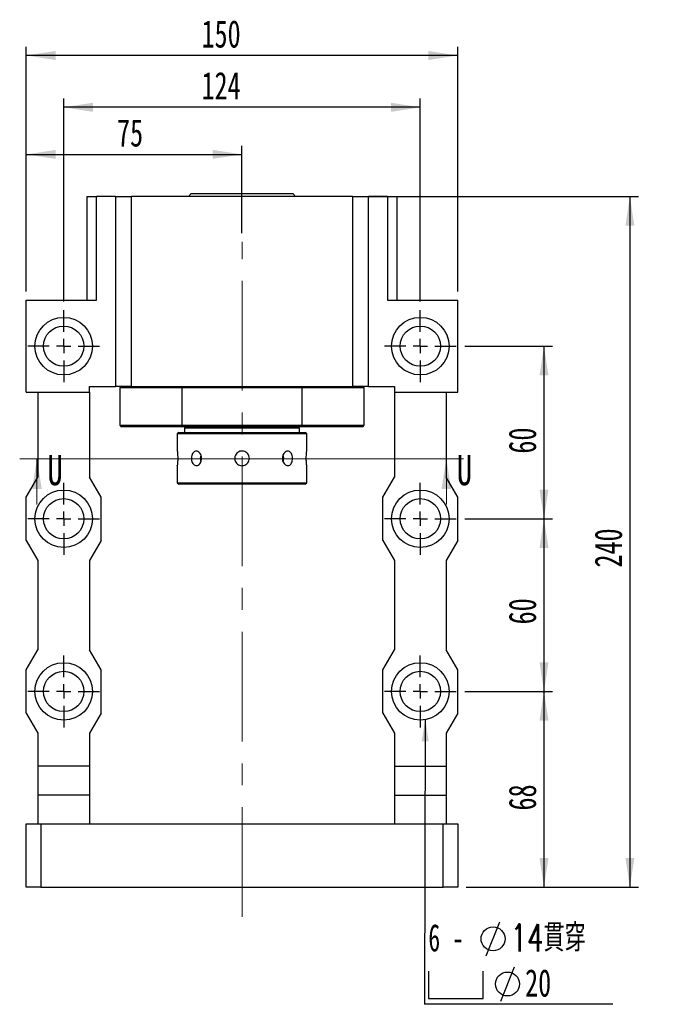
# Paper-space layout 'MBCK25-G' of a CAD drawing. Header units: millimetres. Extents: x 27 to 291, y 5 to 201.
# Tile 3 of 6: x 28 to 104, y 87 to 201. Entities that reach past the tile are written whole.
import ezdxf

# ---------------------------------------------------------------- set-up
doc = ezdxf.new("R2010")
doc.units = ezdxf.units.MM
doc.linetypes.add('CENTERX2', pattern=[20.32, 12.7, -2.54, 2.54, -2.54])
doc.layers.add('圖層0', color=7, linetype='Continuous')
doc.styles.add('SLDTEXTSTYLE0', font='TXT', dxfattribs={"width": 0.7})
doc.styles.add('SLDTEXTSTYLE2', font='TXT', dxfattribs={"width": 0.75})
doc.styles.add('SLDTEXTSTYLE3', font='TXT', dxfattribs={"width": 0.633333})
doc.styles.add('SLDTEXTSTYLE4', font='TXT', dxfattribs={"width": 0.7, "bigfont": 'bigfont'})
doc.dimstyles.new('SLDDIMSTYLE2', dxfattribs={"dimtxt": 0.18, "dimasz": 2.5, "dimexe": 0, "dimexo": 0.0625, "dimgap": 0, "dimtad": 0, "dimtih": 1, "dimtoh": 1, "dimdec": 0, "dimrnd": 1e-09, "dimzin": 0, "dimdsep": 46, "dimtxsty": 'Standard', "dimsah": 1, "dimcen": 0.09, "dimadec": 0, "dimazin": 0, "dimtfac": 2.5, "dimtdec": 0, "dimtofl": 0, "dimtmove": 0, "dimatfit": 3, "dimfxl": 0, "dimfrac": 2, "dimtolj": 1, "dimtzin": 0, "dimarcsym": 0})
doc.dimstyles.new('SLDDIMSTYLE3', dxfattribs={"dimtxt": 3.389974, "dimasz": 2.5, "dimexe": 0, "dimexo": 0.0625, "dimgap": 0.847493, "dimtad": 1, "dimlfac": 3, "dimrnd": 1e-09, "dimzin": 12, "dimdsep": 46, "dimtxsty": 'SLDTEXTSTYLE0', "dimsah": 1, "dimcen": 0.09, "dimadec": 0, "dimazin": 3, "dimtfac": 1, "dimtofl": 0, "dimtmove": 0, "dimatfit": 3, "dimfxl": 0, "dimfrac": 2, "dimtolj": 1, "dimtzin": 12, "dimarcsym": 0})

# ---------------------------------------------------------------- blocks, each defined once
blk = doc.blocks.new('_D_21')
at = {"layer": '圖層0', "color": 7}
for p, q in [((28.61, 169.29), (28.61, 186.17)), ((53.61, 176.03), (53.61, 186.17)), ((28.61, 185.17), (53.61, 185.17))]:
    blk.add_line(p, q, dxfattribs=at)
for points in [[(28.61, 185.17), (32, 184.65), (32, 185.69)], [(53.61, 185.17), (50.22, 185.69), (50.22, 184.65)]]:
    blk.add_solid(points, dxfattribs=at)
at = {"layer": '圖層0', "color": 7, "insert": (39.13, 189.26), "char_height": 3.175, "attachment_point": 1, "style": 'SLDTEXTSTYLE0'}
blk.add_mtext('75', dxfattribs=at)
blk = doc.blocks.new('_D_22')
at = {"layer": '圖層0', "color": 7}
for p, q in [((32.95, 168.13), (32.95, 191.63)), ((74.28, 168.13), (74.28, 191.63)), ((74.28, 190.63), (32.95, 190.63))]:
    blk.add_line(p, q, dxfattribs=at)
for points in [[(32.95, 190.63), (36.34, 190.1), (36.34, 191.15)], [(74.28, 190.63), (70.89, 191.15), (70.89, 190.1)]]:
    blk.add_solid(points, dxfattribs=at)
at = {"layer": '圖層0', "color": 7, "insert": (48.92, 194.72), "char_height": 3.175, "attachment_point": 1, "style": 'SLDTEXTSTYLE0'}
blk.add_mtext('124', dxfattribs=at)
blk = doc.blocks.new('_D_23')
at = {"layer": '圖層0', "color": 7}
for p, q in [((28.61, 169.29), (28.61, 197.63)), ((78.61, 169.29), (78.61, 197.63)), ((78.61, 196.63), (28.61, 196.63))]:
    blk.add_line(p, q, dxfattribs=at)
for points in [[(28.61, 196.63), (32, 196.1), (32, 197.15)], [(78.61, 196.63), (75.22, 197.15), (75.22, 196.1)]]:
    blk.add_solid(points, dxfattribs=at)
at = {"layer": '圖層0', "color": 7, "insert": (48.92, 200.72), "char_height": 3.175, "attachment_point": 1, "style": 'SLDTEXTSTYLE0'}
blk.add_mtext('150', dxfattribs=at)
blk = doc.blocks.new('_D_24')
at = {"layer": '圖層0', "color": 7}
for p, q in [((79.45, 162.96), (89.61, 162.96)), ((88.61, 162.96), (88.61, 142.96)), ((79.45, 142.96), (89.61, 142.96))]:
    blk.add_line(p, q, dxfattribs=at)
for points in [[(88.61, 162.96), (88.09, 159.57), (89.14, 159.57)], [(88.61, 142.96), (89.14, 146.35), (88.09, 146.35)]]:
    blk.add_solid(points, dxfattribs=at)
at = {"layer": '圖層0', "color": 7, "insert": (84.52, 150.51), "char_height": 3.175, "attachment_point": 1, "rotation": 90, "style": 'SLDTEXTSTYLE0'}
blk.add_mtext('60', dxfattribs=at)
blk = doc.blocks.new('_D_25')
at = {"layer": '圖層0', "color": 7}
for p, q in [((79.45, 142.96), (89.61, 142.96)), ((88.61, 142.96), (88.61, 122.96)), ((79.45, 122.96), (89.61, 122.96))]:
    blk.add_line(p, q, dxfattribs=at)
for points in [[(88.61, 142.96), (88.09, 139.57), (89.14, 139.57)], [(88.61, 122.96), (89.14, 126.35), (88.09, 126.35)]]:
    blk.add_solid(points, dxfattribs=at)
at = {"layer": '圖層0', "color": 7, "insert": (84.52, 130.73), "char_height": 3.175, "attachment_point": 1, "rotation": 90, "style": 'SLDTEXTSTYLE0'}
blk.add_mtext('60', dxfattribs=at)
blk = doc.blocks.new('_D_26')
at = {"layer": '圖層0', "color": 7}
for p, q in [((67.4, 180.29), (99.57, 180.29)), ((98.57, 180.29), (98.57, 100.29)), ((79.61, 100.29), (99.57, 100.29))]:
    blk.add_line(p, q, dxfattribs=at)
for points in [[(98.57, 180.29), (98.05, 176.9), (99.09, 176.9)], [(98.57, 100.29), (99.09, 103.68), (98.05, 103.68)]]:
    blk.add_solid(points, dxfattribs=at)
at = {"layer": '圖層0', "color": 7, "insert": (94.48, 137.31), "char_height": 3.175, "attachment_point": 1, "rotation": 90, "style": 'SLDTEXTSTYLE0'}
blk.add_mtext('240', dxfattribs=at)
blk = doc.blocks.new('_D_27')
at = {"layer": '圖層0', "color": 7}
for p, q in [((79.45, 122.96), (89.61, 122.96)), ((88.61, 122.96), (88.61, 100.29)), ((79.61, 100.29), (89.61, 100.29))]:
    blk.add_line(p, q, dxfattribs=at)
for points in [[(88.61, 122.96), (88.09, 119.57), (89.14, 119.57)], [(88.61, 100.29), (89.14, 103.68), (88.09, 103.68)]]:
    blk.add_solid(points, dxfattribs=at)
at = {"layer": '圖層0', "color": 7, "insert": (84.52, 109.17), "char_height": 3.175, "attachment_point": 1, "rotation": 90, "style": 'SLDTEXTSTYLE0'}
blk.add_mtext('68', dxfattribs=at)
blk = doc.blocks.new('SW_SYMBOL_HOLE_DIAM')
at = {"layer": '圖層0', "color": 0}
blk.add_line((300, 0), (700, 1000), dxfattribs=at)
blk.add_circle((500, 500), 350, dxfattribs=at)
blk = doc.blocks.new('SW_SYMBOL_HOLE_SPOT')
at = {"layer": '圖層0', "color": 0}
for p, q in [((0, 875), (0, 75)), ((1600, 75), (1600, 875)), ((0, 75), (1600, 75))]:
    blk.add_line(p, q, dxfattribs=at)
blk = doc.blocks.new('SW_NOTE_6')
at = {"layer": '圖層0', "color": 0}
blk.add_line((21.85, 0), (0, 0), dxfattribs=at)
at = {"layer": '圖層0', "color": 0, "xscale": 0.003964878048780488, "yscale": 0.003964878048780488, "zscale": 0.003964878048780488}
for name, p in [('SW_SYMBOL_HOLE_DIAM', (5.97, 5.6)), ('SW_SYMBOL_HOLE_SPOT', (0.46, 0.37)), ('SW_SYMBOL_HOLE_DIAM', (7.65, 0.37))]:
    blk.add_blockref(name, p, dxfattribs=at)
at = {"layer": '圖層0', "color": 0, "char_height": 3.175, "attachment_point": 1}
for s, insert, style in [('6 -', (0.46, 9.3), 'SLDTEXTSTYLE3'), ('14\\M+18AD1\\M+190FA', (9.99, 9.3), 'SLDTEXTSTYLE4'), ('20', (11.67, 4.07), 'SLDTEXTSTYLE0')]:
    blk.add_mtext(s, dxfattribs=dict(at, insert=insert, style=style))
blk = doc.blocks.new('SW_CENTERMARKSYMBOL_9')
at = {"layer": '圖層0', "color": 0}
for p, q in [((0, 1.67), (0, 4.17)), ((-1.67, 0), (-4.17, 0)), ((0, 0), (-0.83, 0)), ((0, 0), (0, 0.83)), ((0, 0), (0, -0.83)), ((0, 0), (0.83, 0)), ((1.67, 0), (4.17, 0)), ((0, -1.67), (0, -4.17))]:
    blk.add_line(p, q, dxfattribs=at)
blk = doc.blocks.new('SW_CENTERMARKSYMBOL_10')
at = {"layer": '圖層0', "color": 0}
for p, q in [((0, 1.67), (0, 4.17)), ((-1.67, 0), (-4.17, 0)), ((0, 0), (-0.83, 0)), ((0, 0), (0, 0.83)), ((0, 0), (0, -0.83)), ((0, 0), (0.83, 0)), ((1.67, 0), (4.17, 0)), ((0, -1.67), (0, -4.17))]:
    blk.add_line(p, q, dxfattribs=at)
blk = doc.blocks.new('SW_CENTERMARKSYMBOL_11')
at = {"layer": '圖層0', "color": 0}
for p, q in [((0, 1.67), (0, 4.17)), ((-1.67, 0), (-4.17, 0)), ((0, 0), (-0.83, 0)), ((0, 0), (0, 0.83)), ((0, 0), (0, -0.83)), ((0, 0), (0.83, 0)), ((1.67, 0), (4.17, 0)), ((0, -1.67), (0, -4.17))]:
    blk.add_line(p, q, dxfattribs=at)
blk = doc.blocks.new('SW_CENTERMARKSYMBOL_12')
at = {"layer": '圖層0', "color": 0}
for p, q in [((0, 1.67), (0, 4.17)), ((-1.67, 0), (-4.17, 0)), ((0, 0), (-0.83, 0)), ((0, 0), (0, 0.83)), ((0, 0), (0, -0.83)), ((0, 0), (0.83, 0)), ((1.67, 0), (4.17, 0)), ((0, -1.67), (0, -4.17))]:
    blk.add_line(p, q, dxfattribs=at)
blk = doc.blocks.new('SW_CENTERMARKSYMBOL_13')
at = {"layer": '圖層0', "color": 0}
for p, q in [((0, 1.67), (0, 4.17)), ((-1.67, 0), (-4.17, 0)), ((0, 0), (-0.83, 0)), ((0, 0), (0, 0.83)), ((0, 0), (0, -0.83)), ((0, 0), (0.83, 0)), ((1.67, 0), (4.17, 0)), ((0, -1.67), (0, -4.17))]:
    blk.add_line(p, q, dxfattribs=at)
blk = doc.blocks.new('SW_CENTERMARKSYMBOL_14')
at = {"layer": '圖層0', "color": 0}
for p, q in [((0, 1.67), (0, 4.17)), ((-1.67, 0), (-4.17, 0)), ((0, 0), (-0.83, 0)), ((0, 0), (0, 0.83)), ((0, 0), (0, -0.83)), ((0, 0), (0.83, 0)), ((1.67, 0), (4.17, 0)), ((0, -1.67), (0, -4.17))]:
    blk.add_line(p, q, dxfattribs=at)

psp = doc.layouts.new('MBCK25-G')

# ---------------------------------------------------------------- linework, layer by layer
at = {"color": 7, "linetype": 'Continuous', "lineweight": 25}
for p, q in [((35.6142, 180.2927), (35.6142, 168.2927)), ((35.6142, 180.2927), (36.7652, 180.2927)), ((36.7652, 168.2927), (36.7652, 180.2927)), ((38.9475, 180.2927), (36.7652, 180.2927)), ((38.9475, 180.2927), (38.9475, 158.2927)), ((38.9475, 180.2927), (40.8253, 180.2927)), ((66.4031, 180.2927), (40.8253, 180.2927)), ((40.8253, 158.2927), (40.8253, 180.2927)), ((47.7309, 180.626), (47.3975, 180.2927)), ((47.7309, 180.626), (59.4975, 180.626)), ((59.8309, 180.2927), (59.4975, 180.626)), ((66.4031, 180.2927), (66.4031, 158.2927)), ((66.4031, 180.2927), (68.2809, 180.2927)), ((68.2809, 158.2927), (68.2809, 180.2927)), ((70.4632, 180.2927), (68.2809, 180.2927)), ((70.4632, 180.2927), (70.4632, 168.2927)), ((70.4632, 180.2927), (71.6142, 180.2927)), ((71.6142, 168.2927), (71.6142, 180.2927)), ((28.6142, 157.626), (28.6142, 168.2927)), ((28.6142, 168.2927), (36.7652, 168.2927)), ((70.4632, 168.2927), (78.6142, 168.2927)), ((78.6142, 157.626), (78.6142, 168.2927)), ((28.6142, 157.626), (35.9475, 157.626)), ((29.9475, 157.626), (29.9475, 147.7927)), ((35.9475, 157.626), (35.9475, 158.2927)), ((35.9475, 158.2927), (38.9475, 158.2927)), ((35.9475, 157.626), (35.9475, 147.7927)), ((40.8253, 158.2927), (38.9475, 158.2927)), ((39.6142, 158.2927), (39.4475, 158.126)), ((39.4475, 158.126), (39.4475, 153.7927)), ((46.644, 158.126), (39.4475, 158.126)), ((40.8253, 158.2927), (66.4031, 158.2927)), ((46.688, 158.2927), (46.644, 158.126)), ((60.5844, 158.126), (46.644, 158.126)), ((46.644, 158.126), (46.644, 153.7927)), ((60.5844, 158.126), (60.5404, 158.2927)), ((60.5844, 153.7927), (60.5844, 158.126)), ((67.7809, 158.126), (60.5844, 158.126)), ((68.2809, 158.2927), (66.4031, 158.2927)), ((67.7809, 158.126), (67.6142, 158.2927)), ((67.7809, 153.7927), (67.7809, 158.126)), ((68.2809, 158.2927), (71.2809, 158.2927)), ((71.2809, 158.2927), (71.2809, 157.626)), ((71.2809, 157.626), (78.6142, 157.626)), ((71.2809, 157.626), (71.2809, 147.7927)), ((77.2809, 157.626), (77.2809, 147.7927)), ((39.4475, 153.7927), (39.6142, 153.626)), ((39.4475, 153.7927), (46.644, 153.7927)), ((46.688, 153.626), (39.6142, 153.626)), ((46.2809, 152.9594), (46.1142, 152.7927)), ((46.2809, 152.9594), (53.6142, 152.9594)), ((46.644, 153.7927), (60.5844, 153.7927)), ((46.644, 153.7927), (46.688, 153.626)), ((60.5404, 153.626), (46.688, 153.626)), ((47.1142, 153.626), (46.9475, 153.4594)), ((46.9475, 153.4594), (46.9475, 152.9594)), ((53.6142, 153.4594), (46.9475, 153.4594)), ((60.2809, 153.4594), (53.6142, 153.4594)), ((53.6142, 152.9594), (60.9475, 152.9594)), ((60.2809, 153.4594), (60.1142, 153.626)), ((60.2809, 152.9594), (60.2809, 153.4594)), ((60.5404, 153.626), (60.5844, 153.7927)), ((67.6142, 153.626), (60.5404, 153.626)), ((60.5844, 153.7927), (67.7809, 153.7927)), ((61.1142, 152.7927), (60.9475, 152.9594)), ((67.6142, 153.626), (67.7809, 153.7927)), ((46.1142, 152.7927), (46.1142, 150.8094)), ((53.6142, 152.7927), (46.1142, 152.7927)), ((61.1142, 152.7927), (53.6142, 152.7927)), ((61.1142, 150.7987), (61.1142, 152.7927)), ((46.1142, 149.12), (46.1142, 147.126)), ((61.1142, 147.126), (61.1142, 149.1094)), ((28.6142, 145.4594), (29.9475, 147.7927)), ((37.2809, 145.4594), (35.9475, 147.7927)), ((69.9475, 145.4594), (71.2809, 147.7927)), ((78.6142, 145.4594), (77.2809, 147.7927)), ((46.1142, 147.126), (46.2809, 146.9594)), ((46.1142, 147.126), (61.1142, 147.126)), ((60.9475, 146.9594), (46.2809, 146.9594)), ((60.9475, 146.9594), (61.1142, 147.126)), ((28.6142, 140.4594), (28.6142, 145.4594)), ((37.2809, 140.4594), (37.2809, 145.4594)), ((69.9475, 140.4594), (69.9475, 145.4594)), ((78.6142, 140.4594), (78.6142, 145.4594)), ((28.6142, 140.4594), (29.9475, 138.126)), ((37.2809, 140.4594), (35.9475, 138.126)), ((69.9475, 140.4594), (71.2809, 138.126)), ((78.6142, 140.4594), (77.2809, 138.126)), ((29.9475, 138.126), (29.9475, 127.7927)), ((35.9475, 138.126), (35.9475, 127.7927)), ((71.2809, 138.126), (71.2809, 127.7927)), ((77.2809, 138.126), (77.2809, 127.7927)), ((28.6142, 125.4594), (29.9475, 127.7927)), ((37.2809, 125.4594), (35.9475, 127.7927)), ((69.9475, 125.4594), (71.2809, 127.7927)), ((78.6142, 125.4594), (77.2809, 127.7927)), ((28.6142, 120.4594), (28.6142, 125.4594)), ((37.2809, 120.4594), (37.2809, 125.4594)), ((69.9475, 120.4594), (69.9475, 125.4594)), ((78.6142, 120.4594), (78.6142, 125.4594)), ((28.6142, 120.4594), (29.9475, 118.126)), ((37.2809, 120.4594), (35.9475, 118.126)), ((69.9475, 120.4594), (71.2809, 118.126)), ((78.6142, 120.4594), (77.2809, 118.126)), ((29.9475, 118.126), (29.9475, 114.2927)), ((35.9475, 118.126), (35.9475, 114.2927)), ((71.2809, 118.126), (71.2809, 114.2927)), ((77.2809, 118.126), (77.2809, 114.2927)), ((35.9475, 114.2927), (29.9475, 114.2927)), ((29.9475, 114.2927), (29.9475, 110.9594)), ((35.9475, 114.2927), (35.9475, 110.9594)), ((71.2809, 114.2927), (77.2809, 114.2927)), ((71.2809, 114.2927), (71.2809, 110.9594)), ((77.2809, 114.2927), (77.2809, 110.9594)), ((35.9475, 110.9594), (29.9475, 110.9594)), ((29.9475, 110.9594), (29.9475, 107.626)), ((35.9475, 110.9594), (35.9475, 107.626)), ((71.2809, 110.9594), (77.2809, 110.9594)), ((71.2809, 110.9594), (71.2809, 107.626)), ((77.2809, 110.9594), (77.2809, 107.626)), ((28.6142, 100.2927), (28.6142, 107.626)), ((28.6142, 107.626), (30.2809, 107.626)), ((30.2809, 107.626), (30.2809, 100.2927)), ((30.2809, 107.626), (76.9475, 107.626)), ((76.9475, 100.2927), (76.9475, 107.626)), ((76.9475, 107.626), (78.6142, 107.626)), ((78.6142, 107.626), (78.6142, 100.2927)), ((30.2809, 100.2927), (28.6142, 100.2927)), ((30.2809, 100.2927), (76.9475, 100.2927)), ((78.6142, 100.2927), (76.9475, 100.2927))]:
    psp.add_line(p, q, dxfattribs=at)
at = {"color": 7, "linetype": 'Continuous', "lineweight": 18}
for p, q in [((79.2968, 149.9237), (27.8477, 149.9237)), ((29.8477, 144.6037), (29.8477, 149.9237)), ((77.2968, 144.6037), (77.2968, 149.9237))]:
    psp.add_line(p, q, dxfattribs=at)
at = {"color": 7, "linetype": 'Continuous', "lineweight": 25, "flags": 128}
for points in [[(58.3793, 149.5739), (58.4199, 149.7137), (58.4461, 149.9594)], [(58.4461, 149.9594), (58.4199, 150.205), (58.38, 150.3427)]]:
    psp.add_lwpolyline(points, dxfattribs=at)
at = {"color": 7, "linetype": 'Continuous', "lineweight": 25}
for centre, radius in [((32.9475, 162.9594), 3.3333), ((74.2809, 162.9594), 3.3333), ((32.9475, 162.9594), 2.3333), ((74.2809, 162.9594), 2.3333), ((32.9475, 142.9594), 3.3333), ((74.2809, 142.9594), 3.3333), ((32.9475, 142.9594), 2.3333), ((74.2809, 142.9594), 2.3333), ((32.9475, 122.9594), 3.3333), ((74.2809, 122.9594), 3.3333), ((32.9475, 122.9594), 2.3333), ((74.2809, 122.9594), 2.3333)]:
    psp.add_circle(centre, radius, dxfattribs=at)
psp.add_arc((49.9074, 149.9594), 1.1263, 160.302829, 199.95961, dxfattribs=at)
for points, knots in [([(46.1142, 150.8094), (46.1153, 150.8), (46.1175, 150.7813), (46.1326, 150.6359), (46.1496, 150.4211), (46.1619, 150.1521), (46.1637, 149.8621), (46.1546, 149.5841), (46.1382, 149.3464), (46.1226, 149.1833), (46.1137, 149.1052), (46.1151, 149.117), (46.1154, 149.12)], [0, 0, 0, 0, 0.10690379, 0.21379079, 0.32110441, 0.42870802, 0.53584536, 0.6424861, 0.74937456, 0.85686896, 0.96438303, 1, 1, 1, 1]), ([(48.933, 149.9594), (48.9258, 149.866), (48.9113, 149.6792), (48.8001, 149.4304), (48.6397, 149.2405), (48.4449, 149.1313), (48.2426, 149.1156), (48.0558, 149.1943), (47.903, 149.3584), (47.7974, 149.5905), (47.7478, 149.8645), (47.7579, 150.1486), (47.8265, 150.4108), (47.9486, 150.6229), (48.115, 150.761), (48.3099, 150.8086), (48.5118, 150.7608), (48.6976, 150.6235), (48.8425, 150.4117), (48.9216, 150.1773), (48.9297, 150.0215), (48.933, 149.9594)], [0, 0, 0, 0, 0.05346259, 0.10691772, 0.16058002, 0.21437972, 0.26795467, 0.32129537, 0.37475351, 0.42849928, 0.48225817, 0.53572899, 0.58906349, 0.64262249, 0.6964187, 0.75009531, 0.80348411, 0.85686331, 0.91052498, 0.96432506, 1, 1, 1, 1]), ([(53.6142, 149.1094), (53.519, 149.1187), (53.3285, 149.1374), (53.0748, 149.2828), (52.8811, 149.4976), (52.7696, 149.7666), (52.7535, 150.0566), (52.8338, 150.3349), (53.0011, 150.5712), (53.2378, 150.7396), (53.5172, 150.8202), (53.807, 150.8037), (54.0745, 150.693), (54.2908, 150.5002), (54.4317, 150.2459), (54.4804, 149.9593), (54.4318, 149.6736), (54.2919, 149.4198), (54.076, 149.2273), (53.8368, 149.1242), (53.6777, 149.1136), (53.6142, 149.1094)], [0, 0, 0, 0, 0.05345476, 0.10690113, 0.1605615, 0.21436619, 0.2679368, 0.32126003, 0.37470788, 0.42845742, 0.48221734, 0.53568104, 0.58900453, 0.64255713, 0.69635783, 0.75003541, 0.80340968, 0.85677336, 0.91043475, 0.96423928, 1, 1, 1, 1]), ([(59.4739, 149.9594), (59.4682, 149.866), (59.4567, 149.6792), (59.3662, 149.4304), (59.2288, 149.2405), (59.0506, 149.1313), (58.8509, 149.1156), (58.6517, 149.1943), (58.4769, 149.3584), (58.3491, 149.5905), (58.287, 149.8645), (58.2998, 150.1486), (58.3849, 150.4108), (58.5303, 150.6229), (58.7165, 150.761), (58.9191, 150.8086), (59.1133, 150.7608), (59.2793, 150.6235), (59.4012, 150.4117), (59.4648, 150.1773), (59.4713, 150.0215), (59.4739, 149.9594)], [0, 0, 0, 0, 0.05346259, 0.10691772, 0.16058002, 0.21437972, 0.26795467, 0.32129537, 0.37475351, 0.42849928, 0.48225817, 0.53572899, 0.58906349, 0.64262249, 0.6964187, 0.75009531, 0.80348411, 0.85686331, 0.91052498, 0.96432506, 1, 1, 1, 1]), ([(61.1142, 149.1094), (61.1131, 149.1187), (61.1109, 149.1374), (61.0958, 149.2828), (61.0788, 149.4976), (61.0665, 149.7666), (61.0647, 150.0566), (61.0738, 150.3346), (61.0902, 150.5723), (61.1058, 150.7354), (61.1147, 150.8135), (61.1133, 150.8017), (61.113, 150.7987)], [0, 0, 0, 0, 0.10690381, 0.21379082, 0.32110585, 0.42870947, 0.53584496, 0.64248571, 0.74937571, 0.85686904, 0.96438313, 1, 1, 1, 1])]:
    psp.add_open_spline(points, degree=3, knots=knots, dxfattribs=at)
at = {"color": 7, "linetype": 'Continuous', "lineweight": 18}
for points in [[(29.8477, 149.9237), (29.2877, 146.4237), (30.4077, 146.4237)], [(77.2968, 149.9237), (76.7368, 146.4237), (77.8568, 146.4237)]]:
    psp.add_solid(points, dxfattribs=at)
at = {"layer": '圖層0', "color": 7, "linetype": 'CENTERX2', "lineweight": 18}
psp.add_line((53.6142, 96.8515), (53.6142, 175.0265), dxfattribs=at)

# ---------------------------------------------------------------- block references
at = {"layer": '圖層0', "color": 7}
for name, p in [('SW_CENTERMARKSYMBOL_10', (32.9475, 162.9594)), ('SW_CENTERMARKSYMBOL_9', (74.2809, 162.9594)), ('SW_CENTERMARKSYMBOL_11', (32.9475, 142.9594)), ('SW_CENTERMARKSYMBOL_12', (74.2809, 142.9594)), ('SW_CENTERMARKSYMBOL_14', (32.9475, 122.9594)), ('SW_CENTERMARKSYMBOL_13', (74.2809, 122.9594)), ('SW_NOTE_6', (74.7558, 86.72))]:
    psp.add_blockref(name, p, dxfattribs=at)

# ---------------------------------------------------------------- texts
at = {"color": 7, "linetype": 'Continuous', "char_height": 3.5, "attachment_point": 1, "style": 'SLDTEXTSTYLE2'}
for insert in [(31.0529, 150.3558), (78.502, 150.3558)]:
    psp.add_mtext('U', dxfattribs=dict(at, insert=insert))

# ---------------------------------------------------------------- dimensions: what is measured, and where the dimension line sits
at = {"layer": '圖層0', "color": 7}
for base, p1, p2, picture, middle in [((28.6142, 196.626), (78.6142, 168.2927), (28.6142, 168.2927), '_D_23', (51.9016, 196.626)), ((32.9475, 190.626), (74.2809, 167.126), (32.9475, 167.126), '_D_22', (51.9016, 190.626)), ((53.6142, 185.1701), (28.6142, 168.2927), (53.6142, 175.0265), '_D_21', (41.1142, 185.1701))]:
    dim = psp.add_linear_dim(base=base, p1=p1, p2=p2, dimstyle='SLDDIMSTYLE3', dxfattribs=at)
    dim.commit()
    dim.dimension.update_dxf_attribs({"geometry": picture, "text_midpoint": middle, "dimtype": 160})
for base, p1, p2, picture, middle in [((98.5734, 100.2927), (66.4031, 180.2927), (78.6142, 100.2927), '_D_26', (98.5734, 140.2927)), ((88.6142, 142.9594), (78.4475, 162.9594), (78.4475, 142.9594), '_D_24', (88.6142, 152.4979)), ((88.6142, 122.9594), (78.4475, 142.9594), (78.4475, 122.9594), '_D_25', (88.6142, 132.7204)), ((88.6142, 100.2927), (78.4475, 122.9594), (78.6142, 100.2927), '_D_27', (88.6142, 111.1595))]:
    dim = psp.add_linear_dim(base=base, p1=p1, p2=p2, angle=90, dimstyle='SLDDIMSTYLE3', dxfattribs=at)
    dim.commit()
    dim.dimension.update_dxf_attribs({"geometry": picture, "text_midpoint": middle, "dimtype": 160})

# ---------------------------------------------------------------- leaders
psp.add_leader([(74.8534, 119.6756), (74.7558, 86.72)], dimstyle='SLDDIMSTYLE2', dxfattribs=at)

doc.saveas('drawing.dxf')
